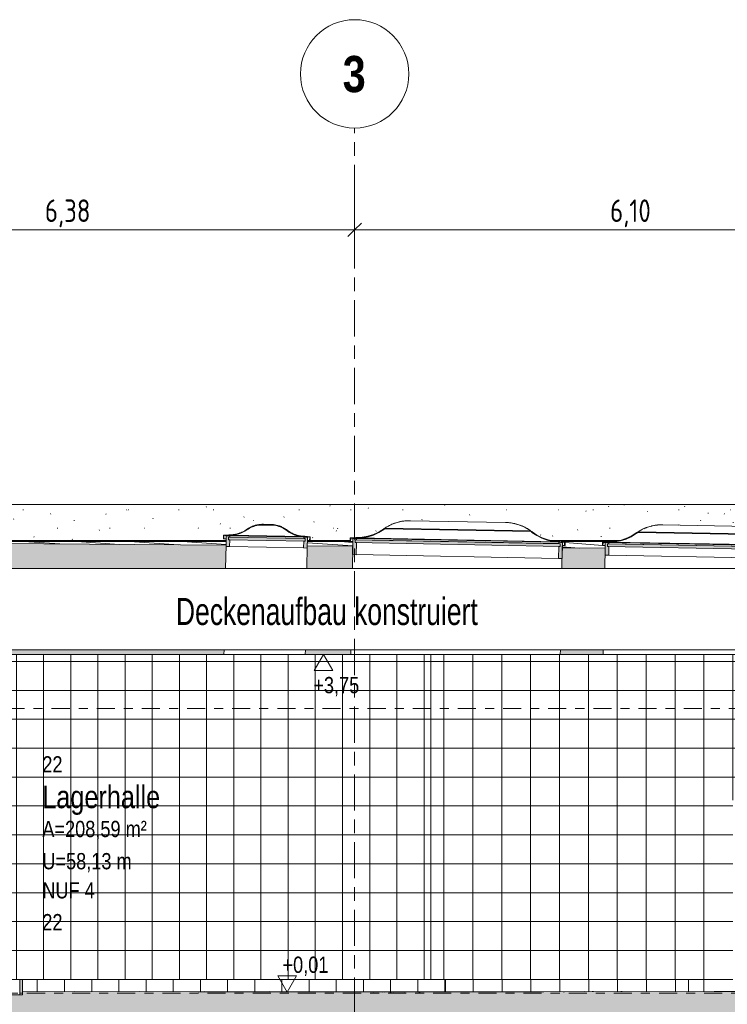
# Model space of a CAD drawing. Header units: metres. Extents: x -34 to 182, y -15 to 869.
# Tile 4 of 46: x -24 to -16, y -3 to 8. Entities that reach past the tile are written whole.
import ezdxf

# ---------------------------------------------------------------- set-up
doc = ezdxf.new("R2010")
doc.units = ezdxf.units.M
doc.linetypes.add('_Ebene_', pattern=[0.4, 0.2, -0.1, 0, -0.1])
doc.linetypes.add('_Rasterlinie_', pattern=[0.75, 0.4, -0.1, 0.15, -0.1])
for name, color, linetype, lineweight in [('A_Bem', 7, 'Continuous', 5), ('A_Bem-100', 7, 'Continuous', 5), ('A_Ebenen', 130, 'Continuous', 5), ('A_Fenster', 45, 'Continuous', 5), ('A_Geschossdecken', 7, 'Continuous', 5), ('A_Geschossdecken_Oberflächenschraffur', 7, 'Continuous', 5), ('A_Geschossdecken_Schraffur', 7, 'Continuous', 5), ('A_Hoehenkoten', 124, 'Continuous', 5), ('A_Linien_Feine Linien', 7, 'Continuous', 5), ('A_Notizen', 130, 'Continuous', 5), ('A_Raster', 128, 'Continuous', 5), ('A_Raum-Txt', 16, 'Continuous', 5), ('A_Wand', 244, 'Continuous', 5), ('A_Wand_Schraff', 1, 'Continuous', 5), ('A_Wände_Oberflächenschraffur', 244, 'Continuous', 5)]:
    doc.layers.add(name, color=color, linetype=linetype, lineweight=lineweight)
doc.styles.add('Arial', font='arial.ttf', dxfattribs={"width": 0.8, "height": 0.18})
doc.styles.add('Arial Narrow_B', font='txt', dxfattribs={"height": 0.4})
doc.styles.add('Arial_1', font='arial.ttf', dxfattribs={"width": 0.7, "height": 0.3})
doc.styles.add('Arial_B', font='txt', dxfattribs={"width": 0.8, "height": 0.25})
doc.styles.add('ISOCPEUR_1', font='isocpeur.ttf', dxfattribs={"width": 0.8, "height": 0.25})
doc.dimstyles.new('BLB-Standard_2_5_Aussen_1', dxfattribs={"dimscale": 0.3048, "dimtxt": 0.248995, "dimasz": 0.492126, "dimexe": 1.32874, "dimexo": 0.0625, "dimgap": 0.032808, "dimtad": 1, "dimrnd": 0.001, "dimzin": 0, "dimdsep": 46, "dimtxsty": 'ISOCPEUR_1', "dimblk1": 'OBLIQUE', "dimblk2": 'OBLIQUE', "dimsah": 1, "dimcen": 0.09, "dimdle": 0.164042, "dimazin": 0, "dimtfac": 1, "dimtdec": 4, "dimtix": 1, "dimtmove": 0, "dimatfit": 3, "dimfxl": 1.32874, "dimfxlon": 1, "dimtvp": 1, "dimtolj": 1, "dimtzin": 0, "dimarcsym": 2})
pattern_1 = [(0, (20.69, 18.796), (0, 0.32), []), (90, (20.69, 18.796), (-0.32, 2e-17), [])]
pattern_2 = [(0, (15.405, 18.796), (0, 0.32), []), (90, (15.405, 18.796), (-0.301, 2e-17), [])]
pattern_3 = [(359.884, (20.643, -2.868), (2.02458e-06, 0.00099999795), []), (90, (20.643, -2.868), (-0.32, 0.001), [])]
pattern_4 = [(0.138, (20.738, -2.688), (-2.408552e-06, 0.0009999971), []), (90, (20.738, -2.688), (-0.32, -0.001), [])]
pattern_5 = [(0, (15.637, 18.796), (0, 0.32), []), (90, (15.637, 18.796), (-0.301, 2e-17), [])]
pattern_6 = [(0, (20.694, 18.796), (0, 0.32), []), (90, (20.694, 18.796), (-0.32, 2e-17), [])]

# ---------------------------------------------------------------- blocks, each defined once
blk = doc.blocks.new('FE Dachkuppel rechteckig - 2320 x 1400-8069984-B1')
at = {"layer": 'A_Fenster', "lineweight": 9}
for points in [[(-14.853, 2.114), (-14.853, 2.154), (-14.922, 2.16), (-14.986, 2.166), (-15.048, 2.179), (-15.108, 2.2), (-15.165, 2.229), (-15.241, 2.282), (-16.839, 2.312), (-16.917, 2.262), (-16.975, 2.236), (-17.036, 2.217), (-17.098, 2.206), (-17.232, 2.199), (-17.233, 2.159), (-17.228, 2.159), (-17.227, 2.194), (-17.162, 2.198), (-17.098, 2.201), (-17.035, 2.212), (-16.973, 2.231), (-16.915, 2.258), (-16.839, 2.306), (-15.241, 2.276), (-15.198, 2.246), (-15.167, 2.225), (-15.11, 2.196), (-15.049, 2.174), (-14.983, 2.161), (-14.858, 2.149), (-14.858, 2.114)], [(-14.908, 2.105), (-14.908, 2.135), (-17.177, 2.178), (-17.178, 2.148), (-14.983, 2.107)]]:
    blk.add_hatch(color=253, dxfattribs=at).paths.add_polyline_path(points, flags=0)
h = blk.add_hatch(color=253, dxfattribs=at)
h.paths.add_polyline_path([(-14.885, 2.01), (-14.883, 2.146), (-14.923, 2.15), (-14.923, 2.135), (-14.908, 2.135), (-14.908, 2.105), (-14.923, 2.105), (-14.925, 2.01)], flags=0)
h.paths.add_polyline_path([(-17.165, 2.053), (-17.163, 2.148), (-17.178, 2.148), (-17.177, 2.178), (-17.162, 2.178), (-17.162, 2.193), (-17.202, 2.19), (-17.205, 2.054)], flags=0)
at = {"layer": 'A_Fenster', "color": 250, "lineweight": 9}
for p, q in [((-15.512, 2.37), (-16.565, 2.39)), ((-17.232, 2.199), (-17.233, 2.159)), ((-17.232, 2.2), (-17.172, 2.204)), ((-17.172, 2.203), (-17.232, 2.199)), ((-17.232, 2.199), (-17.232, 2.2)), ((-17.228, 2.159), (-17.227, 2.194)), ((-17.227, 2.194), (-17.172, 2.198)), ((-17.217, 2.195), (-14.868, 2.151)), ((-17.202, 2.19), (-17.205, 2.054)), ((-17.162, 2.194), (-17.202, 2.191)), ((-17.162, 2.193), (-17.202, 2.19)), ((-17.202, 2.19), (-17.202, 2.191)), ((-17.172, 2.204), (-17.148, 2.203)), ((-17.172, 2.203), (-17.172, 2.204)), ((-17.162, 2.203), (-17.172, 2.203)), ((-17.172, 2.198), (-17.162, 2.198)), ((-17.162, 2.194), (-17.162, 2.193)), ((-14.923, 2.151), (-17.162, 2.194)), ((-17.162, 2.178), (-17.162, 2.193)), ((-17.149, 2.198), (-14.936, 2.157)), ((-17.233, 2.159), (-17.228, 2.159)), ((-17.228, 2.16), (-17.203, 2.159)), ((-17.178, 2.148), (-17.177, 2.178)), ((-17.177, 2.178), (-17.178, 2.148)), ((-17.163, 2.148), (-17.178, 2.148)), ((-17.178, 2.148), (-14.908, 2.105)), ((-17.177, 2.178), (-17.162, 2.178)), ((-14.908, 2.135), (-17.177, 2.178)), ((-17.165, 2.053), (-17.163, 2.148)), ((-17.162, 2.179), (-14.923, 2.136)), ((-14.936, 2.162), (-14.912, 2.161)), ((-14.923, 2.105), (-14.925, 2.01)), ((-14.923, 2.155), (-14.913, 2.155)), ((-14.923, 2.15), (-14.923, 2.151)), ((-14.883, 2.147), (-14.923, 2.151)), ((-14.883, 2.146), (-14.923, 2.15)), ((-14.923, 2.15), (-14.923, 2.135)), ((-14.923, 2.135), (-14.908, 2.135)), ((-14.908, 2.105), (-14.923, 2.105)), ((-14.912, 2.16), (-14.922, 2.16)), ((-14.913, 2.155), (-14.858, 2.149)), ((-14.912, 2.161), (-14.853, 2.155)), ((-14.912, 2.161), (-14.912, 2.16)), ((-14.853, 2.154), (-14.912, 2.16)), ((-14.908, 2.135), (-14.908, 2.105)), ((-14.908, 2.105), (-14.908, 2.135)), ((-14.885, 2.01), (-14.883, 2.146)), ((-14.883, 2.147), (-14.883, 2.146)), ((-14.858, 2.149), (-14.858, 2.114)), ((-14.858, 2.114), (-14.853, 2.114)), ((-14.853, 2.155), (-14.853, 2.154)), ((-14.853, 2.114), (-14.853, 2.154)), ((-17.205, 2.054), (-17.165, 2.053)), ((-14.925, 2.011), (-17.165, 2.054)), ((-14.925, 2.01), (-14.885, 2.01))]:
    blk.add_line(p, q, dxfattribs=at)
at = {"layer": 'A_Fenster', "color": 250, "lineweight": 9, "flags": 128}
for points in [[(-16.863, 2.296), (-16.917, 2.262), (-16.975, 2.236), (-17.036, 2.217), (-17.098, 2.206), (-17.162, 2.203)], [(-17.162, 2.198), (-17.098, 2.201), (-17.035, 2.212), (-16.973, 2.231), (-16.915, 2.258), (-16.86, 2.292)], [(-15.241, 2.282), (-16.04, 2.297), (-16.839, 2.312)], [(-16.839, 2.306), (-16.04, 2.291), (-15.241, 2.276)], [(-15.221, 2.261), (-15.167, 2.225), (-15.11, 2.196), (-15.049, 2.174), (-14.987, 2.161), (-14.923, 2.155)], [(-14.922, 2.16), (-14.986, 2.166), (-15.048, 2.179), (-15.108, 2.2), (-15.165, 2.229), (-15.217, 2.265)]]:
    blk.add_lwpolyline(points, dxfattribs=at)
at = {"layer": 'A_Fenster', "color": 250, "lineweight": 9}
for centre, radius, start, end in [((-16.574, 1.895), 0.495, 122.4219, 125.7873), ((-16.574, 1.895), 0.49, 122.8105, 125.7873), ((-15.522, 1.875), 0.495, 52.0475, 55.4093), ((-15.522, 1.875), 0.49, 52.0475, 55.0206)]:
    blk.add_arc(centre, radius, start, end, dxfattribs=at)
for points, knots in [([(-17.162, 2.204), (-17.141, 2.203), (-17.109, 2.205), (-17.067, 2.211), (-17.041, 2.216), (-17.02, 2.221), (-17, 2.227), (-16.975, 2.236), (-16.945, 2.248), (-16.907, 2.267), (-16.88, 2.284), (-16.863, 2.297)], [-1, -1, -1, -1, -0.8, -0.7, -0.6, -0.55, -0.5, -0.4, -0.3, -0.2, 0, 0, 0, 0]), ([(-16.564, 2.39), (-16.584, 2.39), (-16.613, 2.389), (-16.651, 2.384), (-16.689, 2.377), (-16.726, 2.366), (-16.762, 2.353), (-16.798, 2.337), (-16.823, 2.323), (-16.839, 2.312)], [0, 0, 0, 0, 0.2, 0.3, 0.4, 0.6, 0.7, 0.8, 1, 1, 1, 1]), ([(-16.831, 2.318), (-16.824, 2.322), (-16.812, 2.329), (-16.799, 2.336), (-16.795, 2.338)], [-0.8780848, -0.8780848, -0.8780848, -0.8780848, -0.8, -0.7478316, -0.7478316, -0.7478316, -0.7478316]), ([(-16.777, 2.346), (-16.769, 2.35), (-16.756, 2.355), (-16.744, 2.36), (-16.74, 2.361)], [-0.6885179, -0.6885179, -0.6885179, -0.6885179, -0.6, -0.5606214, -0.5606214, -0.5606214, -0.5606214]), ([(-16.721, 2.368), (-16.711, 2.371), (-16.698, 2.374), (-16.685, 2.377), (-16.682, 2.378)], [-0.4977079, -0.4977079, -0.4977079, -0.4977079, -0.4, -0.3731244, -0.3731244, -0.3731244, -0.3731244]), ([(-16.661, 2.382), (-16.66, 2.382), (-16.649, 2.384), (-16.637, 2.386), (-16.625, 2.387), (-16.623, 2.388)], [-0.3040069, -0.3040069, -0.3040069, -0.3040069, -0.3, -0.2, -0.1852479, -0.1852479, -0.1852479, -0.1852479]), ([(-15.513, 2.37), (-15.493, 2.369), (-15.464, 2.367), (-15.426, 2.361), (-15.389, 2.352), (-15.352, 2.34), (-15.316, 2.325), (-15.282, 2.308), (-15.257, 2.293), (-15.241, 2.282)], [0, 0, 0, 0, 0.2, 0.3, 0.4, 0.6, 0.7, 0.8, 1, 1, 1, 1]), ([(-15.454, 2.365), (-15.452, 2.365), (-15.44, 2.363), (-15.428, 2.361), (-15.417, 2.359), (-15.417, 2.359)], [0.1852969, 0.1852969, 0.1852969, 0.1852969, 0.2, 0.3, 0.303713, 0.303713, 0.303713, 0.303713]), ([(-15.395, 2.354), (-15.392, 2.353), (-15.38, 2.349), (-15.367, 2.345), (-15.357, 2.342)], [0.3732525, 0.3732525, 0.3732525, 0.3732525, 0.4, 0.4973029, 0.4973029, 0.4973029, 0.4973029]), ([(-15.338, 2.335), (-15.335, 2.333), (-15.322, 2.328), (-15.31, 2.323), (-15.301, 2.318)], [0.5608742, 0.5608742, 0.5608742, 0.5608742, 0.6, 0.6880151, 0.6880151, 0.6880151, 0.6880151]), ([(-15.284, 2.31), (-15.28, 2.307), (-15.268, 2.3), (-15.256, 2.293), (-15.249, 2.288)], [0.7482715, 0.7482715, 0.7482715, 0.7482715, 0.8, 0.877498, 0.877498, 0.877498, 0.877498]), ([(-15.217, 2.266), (-15.201, 2.253), (-15.174, 2.235), (-15.137, 2.214), (-15.111, 2.202), (-15.086, 2.192), (-15.063, 2.184), (-15.04, 2.178), (-15.017, 2.172), (-14.994, 2.168), (-14.962, 2.163), (-14.938, 2.162), (-14.922, 2.161)], [0, 0, 0, 0, 0.2, 0.3, 0.4, 0.475, 0.55, 0.625, 0.7, 0.775, 0.85, 1, 1, 1, 1])]:
    blk.add_open_spline(points, degree=3, knots=knots, dxfattribs=at)
for points in [[(-16.863, 2.297), (-16.861, 2.299), (-16.858, 2.301), (-16.855, 2.302)], [(-16.839, 2.307), (-16.843, 2.304), (-16.848, 2.301), (-16.852, 2.298)], [(-16.595, 2.39), (-16.585, 2.39), (-16.575, 2.39), (-16.564, 2.39)], [(-15.513, 2.37), (-15.502, 2.37), (-15.492, 2.369), (-15.481, 2.368)], [(-15.228, 2.267), (-15.232, 2.271), (-15.237, 2.274), (-15.241, 2.277)], [(-15.225, 2.272), (-15.223, 2.27), (-15.22, 2.268), (-15.217, 2.266)]]:
    blk.add_open_spline(points, degree=3, dxfattribs=at)
blk = doc.blocks.new('FE Dachkuppel rechteckig - 2320 x 1400-8069985-B1')
at = {"layer": 'A_Fenster', "lineweight": 9}
for points in [[(-17.648, 2.159), (-17.648, 2.199), (-17.717, 2.206), (-17.781, 2.211), (-17.843, 2.224), (-17.903, 2.246), (-17.96, 2.274), (-18.026, 2.321), (-19.644, 2.351), (-19.659, 2.341), (-19.712, 2.308), (-19.77, 2.281), (-19.831, 2.262), (-19.893, 2.251), (-20.027, 2.244), (-20.028, 2.204), (-20.023, 2.204), (-20.022, 2.239), (-19.957, 2.243), (-19.893, 2.246), (-19.83, 2.257), (-19.768, 2.276), (-19.708, 2.304), (-19.644, 2.345), (-18.027, 2.315), (-18.016, 2.306), (-17.962, 2.27), (-17.905, 2.241), (-17.845, 2.22), (-17.775, 2.206), (-17.653, 2.195), (-17.653, 2.159)], [(-17.703, 2.15), (-17.703, 2.18), (-19.973, 2.223), (-19.973, 2.193), (-17.775, 2.152)]]:
    blk.add_hatch(color=253, dxfattribs=at).paths.add_polyline_path(points, flags=0)
h = blk.add_hatch(color=253, dxfattribs=at)
h.paths.add_polyline_path([(-17.681, 2.015), (-17.678, 2.191), (-17.718, 2.196), (-17.718, 2.181), (-17.703, 2.18), (-17.703, 2.15), (-17.718, 2.151), (-17.721, 2.016)], flags=0)
h.paths.add_polyline_path([(-19.961, 2.058), (-19.958, 2.193), (-19.973, 2.193), (-19.973, 2.223), (-19.958, 2.223), (-19.957, 2.238), (-19.997, 2.235), (-20.001, 2.059)], flags=0)
at = {"layer": 'A_Fenster', "color": 250, "lineweight": 9}
for p, q in [((-18.307, 2.415), (-19.36, 2.435)), ((-20.027, 2.244), (-20.028, 2.204)), ((-20.028, 2.204), (-20.023, 2.204)), ((-20.027, 2.245), (-19.967, 2.249)), ((-19.967, 2.248), (-20.027, 2.244)), ((-20.027, 2.244), (-20.027, 2.245)), ((-20.023, 2.204), (-20.022, 2.239)), ((-20.023, 2.205), (-19.998, 2.205)), ((-20.022, 2.239), (-19.967, 2.243)), ((-20.012, 2.24), (-17.663, 2.196)), ((-19.997, 2.235), (-20.001, 2.059)), ((-19.957, 2.239), (-19.997, 2.236)), ((-19.957, 2.238), (-19.997, 2.235)), ((-19.997, 2.235), (-19.997, 2.236)), ((-19.973, 2.193), (-19.973, 2.223)), ((-19.973, 2.223), (-19.958, 2.223)), ((-17.703, 2.18), (-19.973, 2.223)), ((-19.973, 2.223), (-19.973, 2.193)), ((-19.958, 2.193), (-19.973, 2.193)), ((-19.973, 2.193), (-17.703, 2.15)), ((-19.967, 2.249), (-19.943, 2.249)), ((-19.967, 2.248), (-19.967, 2.249)), ((-19.957, 2.248), (-19.967, 2.248)), ((-19.967, 2.243), (-19.957, 2.243)), ((-19.961, 2.058), (-19.958, 2.193)), ((-19.958, 2.223), (-19.957, 2.238)), ((-19.958, 2.224), (-17.718, 2.182)), ((-19.957, 2.239), (-19.957, 2.238)), ((-17.718, 2.197), (-19.957, 2.239)), ((-19.944, 2.244), (-17.731, 2.202)), ((-17.731, 2.207), (-17.707, 2.206)), ((-17.718, 2.201), (-17.708, 2.201)), ((-17.718, 2.196), (-17.718, 2.197)), ((-17.678, 2.192), (-17.718, 2.197)), ((-17.678, 2.191), (-17.718, 2.196)), ((-17.718, 2.196), (-17.718, 2.181)), ((-17.718, 2.181), (-17.703, 2.18)), ((-17.707, 2.206), (-17.717, 2.206)), ((-17.708, 2.201), (-17.653, 2.195)), ((-17.648, 2.199), (-17.707, 2.206)), ((-17.707, 2.206), (-17.648, 2.2)), ((-17.707, 2.206), (-17.707, 2.206)), ((-17.703, 2.18), (-17.703, 2.15)), ((-17.703, 2.15), (-17.703, 2.18)), ((-17.681, 2.015), (-17.678, 2.191)), ((-17.678, 2.192), (-17.678, 2.191)), ((-17.653, 2.195), (-17.653, 2.159)), ((-17.648, 2.2), (-17.648, 2.199)), ((-17.648, 2.159), (-17.648, 2.199)), ((-17.718, 2.151), (-17.721, 2.016)), ((-17.703, 2.15), (-17.718, 2.151)), ((-17.678, 2.161), (-17.653, 2.16)), ((-17.653, 2.159), (-17.648, 2.159)), ((-20.001, 2.059), (-19.961, 2.058)), ((-17.721, 2.017), (-19.961, 2.059)), ((-17.721, 2.016), (-17.681, 2.015))]:
    blk.add_line(p, q, dxfattribs=at)
at = {"layer": 'A_Fenster', "color": 250, "lineweight": 9, "flags": 128}
for points in [[(-19.658, 2.341), (-19.712, 2.308), (-19.77, 2.281), (-19.831, 2.262), (-19.893, 2.251), (-19.957, 2.248)], [(-19.957, 2.243), (-19.893, 2.246), (-19.83, 2.257), (-19.768, 2.276), (-19.71, 2.303), (-19.655, 2.337)], [(-18.026, 2.321), (-18.835, 2.336), (-19.644, 2.351)], [(-19.644, 2.345), (-18.835, 2.33), (-18.027, 2.315)], [(-18.016, 2.306), (-17.962, 2.27), (-17.905, 2.241), (-17.845, 2.22), (-17.782, 2.206), (-17.718, 2.201)], [(-17.717, 2.206), (-17.781, 2.211), (-17.843, 2.224), (-17.903, 2.246), (-17.96, 2.274), (-18.013, 2.31)]]:
    blk.add_lwpolyline(points, dxfattribs=at)
at = {"layer": 'A_Fenster', "color": 250, "lineweight": 9}
for centre, radius, start, end in [((-19.369, 1.94), 0.495, 123.7735, 125.7873), ((-19.369, 1.94), 0.49, 124.1824, 125.7873), ((-18.317, 1.92), 0.49, 52.0475, 53.6486), ((-18.317, 1.92), 0.495, 52.0475, 54.0576)]:
    blk.add_arc(centre, radius, start, end, dxfattribs=at)
for points, knots in [([(-19.359, 2.435), (-19.38, 2.435), (-19.41, 2.434), (-19.449, 2.429), (-19.489, 2.421), (-19.527, 2.41), (-19.565, 2.395), (-19.601, 2.378), (-19.627, 2.363), (-19.644, 2.351)], [0, 0, 0, 0, 0.2, 0.3, 0.4, 0.6, 0.7, 0.8, 1, 1, 1, 1]), ([(-19.583, 2.387), (-19.581, 2.388), (-19.569, 2.393), (-19.554, 2.4), (-19.541, 2.404), (-19.538, 2.405)], [-0.7257277, -0.7257277, -0.7257277, -0.7257277, -0.7, -0.6, -0.5724396, -0.5724396, -0.5724396, -0.5724396]), ([(-19.527, 2.409), (-19.514, 2.414), (-19.498, 2.419), (-19.482, 2.422), (-19.48, 2.423)], [-0.5363466, -0.5363466, -0.5363466, -0.5363466, -0.4, -0.3806719, -0.3806719, -0.3806719, -0.3806719]), ([(-19.47, 2.425), (-19.465, 2.426), (-19.449, 2.429), (-19.423, 2.433), (-19.391, 2.435), (-19.37, 2.435), (-19.359, 2.435)], [-0.3492903, -0.3492903, -0.3492903, -0.3492903, -0.3, -0.2, -0.1, 0, 0, 0, 0]), ([(-18.308, 2.415), (-18.297, 2.415), (-18.276, 2.414), (-18.244, 2.41), (-18.218, 2.406), (-18.203, 2.402), (-18.198, 2.401)], [0, 0, 0, 0, 0.1, 0.2, 0.3, 0.348757, 0.348757, 0.348757, 0.348757]), ([(-18.308, 2.415), (-18.288, 2.415), (-18.257, 2.412), (-18.218, 2.405), (-18.179, 2.396), (-18.141, 2.383), (-18.104, 2.367), (-18.068, 2.349), (-18.043, 2.333), (-18.026, 2.321)], [0, 0, 0, 0, 0.2, 0.3, 0.4, 0.6, 0.7, 0.8, 1, 1, 1, 1]), ([(-19.957, 2.249), (-19.936, 2.249), (-19.904, 2.25), (-19.862, 2.256), (-19.836, 2.261), (-19.815, 2.267), (-19.795, 2.273), (-19.77, 2.281), (-19.741, 2.294), (-19.703, 2.313), (-19.675, 2.33), (-19.658, 2.342)], [-1, -1, -1, -1, -0.8, -0.7, -0.6, -0.55, -0.5, -0.4, -0.3, -0.2, 0, 0, 0, 0]), ([(-19.636, 2.357), (-19.626, 2.364), (-19.612, 2.372), (-19.598, 2.379), (-19.594, 2.381)], [-0.9151695, -0.9151695, -0.9151695, -0.9151695, -0.8, -0.7644385, -0.7644385, -0.7644385, -0.7644385]), ([(-18.188, 2.398), (-18.186, 2.398), (-18.17, 2.393), (-18.154, 2.388), (-18.141, 2.383)], [0.3807951, 0.3807951, 0.3807951, 0.3807951, 0.4, 0.5356112, 0.5356112, 0.5356112, 0.5356112]), ([(-18.13, 2.379), (-18.127, 2.378), (-18.115, 2.373), (-18.1, 2.366), (-18.088, 2.36), (-18.086, 2.358)], [0.5726695, 0.5726695, 0.5726695, 0.5726695, 0.6, 0.7, 0.7248165, 0.7248165, 0.7248165, 0.7248165]), ([(-18.075, 2.352), (-18.072, 2.351), (-18.058, 2.343), (-18.045, 2.334), (-18.035, 2.327)], [0.7648107, 0.7648107, 0.7648107, 0.7648107, 0.8, 0.914109, 0.914109, 0.914109, 0.914109]), ([(-18.013, 2.311), (-17.996, 2.298), (-17.969, 2.28), (-17.932, 2.26), (-17.906, 2.247), (-17.881, 2.237), (-17.858, 2.23), (-17.836, 2.223), (-17.812, 2.217), (-17.789, 2.213), (-17.757, 2.208), (-17.733, 2.207), (-17.717, 2.207)], [0, 0, 0, 0, 0.2, 0.3, 0.4, 0.475, 0.55, 0.625, 0.7, 0.775, 0.85, 1, 1, 1, 1])]:
    blk.add_open_spline(points, degree=3, knots=knots, dxfattribs=at)
for points in [[(-19.658, 2.342), (-19.656, 2.344), (-19.654, 2.345), (-19.651, 2.347)], [(-19.644, 2.346), (-19.645, 2.345), (-19.647, 2.344), (-19.648, 2.343)], [(-18.023, 2.312), (-18.024, 2.313), (-18.025, 2.314), (-18.027, 2.315)], [(-18.019, 2.316), (-18.017, 2.314), (-18.015, 2.313), (-18.013, 2.311)]]:
    blk.add_open_spline(points, degree=3, dxfattribs=at)
blk = doc.blocks.new('FE Dachkuppel rechteckig - 900 x 1400-8070049-B1')
at = {"layer": 'A_Fenster', "lineweight": 9}
for points in [[(-20.472, 2.216), (-20.471, 2.256), (-20.567, 2.265), (-20.59, 2.268), (-20.638, 2.28), (-20.683, 2.301), (-20.764, 2.354), (-20.807, 2.374), (-20.852, 2.387), (-21.045, 2.39), (-21.091, 2.379), (-21.134, 2.361), (-21.217, 2.311), (-21.263, 2.292), (-21.311, 2.281), (-21.431, 2.274), (-21.431, 2.234), (-21.426, 2.234), (-21.426, 2.27), (-21.319, 2.276), (-21.311, 2.276), (-21.262, 2.288), (-21.211, 2.309), (-21.132, 2.356), (-21.09, 2.374), (-21.045, 2.385), (-20.852, 2.382), (-20.808, 2.369), (-20.766, 2.35), (-20.685, 2.296), (-20.639, 2.276), (-20.591, 2.263), (-20.476, 2.252), (-20.477, 2.216)], [(-20.527, 2.208), (-20.526, 2.238), (-21.376, 2.254), (-21.377, 2.224), (-20.567, 2.208)]]:
    blk.add_hatch(color=253, dxfattribs=at).paths.add_polyline_path(points, flags=0)
h = blk.add_hatch(color=253, dxfattribs=at)
h.paths.add_polyline_path([(-20.503, 2.132), (-20.501, 2.249), (-20.541, 2.253), (-20.541, 2.238), (-20.526, 2.238), (-20.527, 2.208), (-20.542, 2.208), (-20.543, 2.133)], flags=0)
h.paths.add_polyline_path([(-21.363, 2.148), (-21.362, 2.223), (-21.377, 2.224), (-21.376, 2.254), (-21.361, 2.253), (-21.361, 2.268), (-21.401, 2.266), (-21.403, 2.149)], flags=0)
at = {"layer": 'A_Fenster', "color": 250, "lineweight": 9}
for p, q in [((-20.907, 2.393), (-20.99, 2.395)), ((-21.371, 2.279), (-21.431, 2.274)), ((-21.431, 2.275), (-21.371, 2.279)), ((-21.431, 2.274), (-21.431, 2.275)), ((-21.431, 2.274), (-21.431, 2.234)), ((-21.431, 2.234), (-21.426, 2.234)), ((-21.426, 2.27), (-21.37, 2.274)), ((-21.426, 2.234), (-21.426, 2.27)), ((-21.426, 2.235), (-21.401, 2.235)), ((-21.415, 2.27), (-20.487, 2.253)), ((-21.401, 2.266), (-21.403, 2.149)), ((-21.361, 2.269), (-21.401, 2.267)), ((-21.361, 2.268), (-21.401, 2.266)), ((-21.401, 2.266), (-21.401, 2.267)), ((-21.377, 2.224), (-21.376, 2.254)), ((-21.376, 2.254), (-21.377, 2.224)), ((-21.362, 2.223), (-21.377, 2.224)), ((-21.377, 2.224), (-20.527, 2.208)), ((-21.376, 2.254), (-21.361, 2.253)), ((-20.526, 2.238), (-21.376, 2.254)), ((-21.361, 2.278), (-21.371, 2.279)), ((-21.371, 2.279), (-21.35, 2.279)), ((-21.371, 2.279), (-21.371, 2.279)), ((-21.37, 2.274), (-21.361, 2.273)), ((-21.363, 2.148), (-21.362, 2.223)), ((-21.361, 2.269), (-21.361, 2.268)), ((-20.541, 2.254), (-21.361, 2.269)), ((-21.361, 2.253), (-21.361, 2.268)), ((-21.361, 2.254), (-20.541, 2.239)), ((-21.35, 2.274), (-20.552, 2.259)), ((-20.552, 2.264), (-20.531, 2.264)), ((-20.542, 2.208), (-20.543, 2.133)), ((-20.527, 2.208), (-20.542, 2.208)), ((-20.531, 2.263), (-20.541, 2.263)), ((-20.541, 2.258), (-20.531, 2.258)), ((-20.541, 2.253), (-20.541, 2.254)), ((-20.501, 2.249), (-20.541, 2.254)), ((-20.501, 2.249), (-20.541, 2.253)), ((-20.541, 2.253), (-20.541, 2.238)), ((-20.541, 2.238), (-20.526, 2.238)), ((-20.531, 2.264), (-20.471, 2.257)), ((-20.531, 2.264), (-20.531, 2.263)), ((-20.471, 2.256), (-20.531, 2.263)), ((-20.531, 2.258), (-20.476, 2.252)), ((-20.526, 2.238), (-20.527, 2.208)), ((-20.527, 2.208), (-20.526, 2.238)), ((-20.503, 2.132), (-20.501, 2.249)), ((-20.502, 2.218), (-20.477, 2.217)), ((-20.501, 2.249), (-20.501, 2.249)), ((-20.476, 2.252), (-20.477, 2.216)), ((-20.477, 2.216), (-20.472, 2.216)), ((-20.472, 2.216), (-20.471, 2.256)), ((-20.471, 2.257), (-20.471, 2.256)), ((-21.403, 2.149), (-21.363, 2.148)), ((-20.543, 2.134), (-21.363, 2.149)), ((-20.543, 2.133), (-20.503, 2.132))]:
    blk.add_line(p, q, dxfattribs=at)
at = {"layer": 'A_Fenster', "color": 250, "lineweight": 9, "flags": 128}
for points in [[(-20.852, 2.387), (-20.948, 2.389), (-21.045, 2.39)], [(-21.045, 2.385), (-20.949, 2.384), (-20.852, 2.382)]]:
    blk.add_lwpolyline(points, dxfattribs=at)
at = {"layer": 'A_Fenster', "color": 250, "lineweight": 9}
for centre, radius, start, end in [((-21.355, 2.586), 0.307, 268.9174, 305.7873), ((-21.355, 2.586), 0.312, 268.9174, 305.7873), ((-20.995, 2.087), 0.307, 99.247, 125.7873), ((-20.995, 2.087), 0.302, 99.4205, 125.7873), ((-20.913, 2.085), 0.307, 52.0475, 78.5872), ((-20.913, 2.085), 0.302, 52.0475, 78.4137), ((-20.535, 2.57), 0.312, 232.0475, 268.9174), ((-20.535, 2.57), 0.307, 232.0475, 268.9174)]:
    blk.add_arc(centre, radius, start, end, dxfattribs=at)
for points, knots in [([(-21.361, 2.279), (-21.352, 2.279), (-21.336, 2.279), (-21.311, 2.282), (-21.291, 2.286), (-21.275, 2.29), (-21.263, 2.293), (-21.251, 2.297), (-21.236, 2.303), (-21.217, 2.311), (-21.195, 2.323), (-21.182, 2.332), (-21.175, 2.337)], [-1, -1, -1, -1, -0.875, -0.75, -0.625, -0.5625, -0.5, -0.4375, -0.375, -0.25, -0.125, 0, 0, 0, 0]), ([(-21.175, 2.337), (-21.168, 2.342), (-21.155, 2.351), (-21.133, 2.363), (-21.11, 2.373), (-21.091, 2.38), (-21.075, 2.385), (-21.059, 2.389), (-21.042, 2.392), (-21.029, 2.393), (-21.025, 2.394)], [-1, -1, -1, -1, -0.875, -0.75, -0.625, -0.5, -0.4375, -0.375, -0.25, -0.178233, -0.178233, -0.178233, -0.178233]), ([(-20.872, 2.391), (-20.867, 2.39), (-20.855, 2.388), (-20.838, 2.384), (-20.822, 2.38), (-20.81, 2.376), (-20.799, 2.372), (-20.784, 2.365), (-20.765, 2.356), (-20.744, 2.343), (-20.731, 2.334), (-20.724, 2.329)], [0.1784875, 0.1784875, 0.1784875, 0.1784875, 0.25, 0.375, 0.4375, 0.5, 0.5625, 0.625, 0.75, 0.875, 1, 1, 1, 1]), ([(-20.724, 2.329), (-20.717, 2.323), (-20.704, 2.314), (-20.683, 2.301), (-20.661, 2.29), (-20.642, 2.282), (-20.626, 2.277), (-20.61, 2.273), (-20.59, 2.268), (-20.566, 2.265), (-20.549, 2.264), (-20.541, 2.264)], [0, 0, 0, 0, 0.125, 0.25, 0.375, 0.5, 0.5625, 0.625, 0.75, 0.875, 1, 1, 1, 1])]:
    blk.add_open_spline(points, degree=3, knots=knots, dxfattribs=at)
for points in [[(-20.989, 2.394), (-20.999, 2.395), (-21.017, 2.394), (-21.035, 2.392), (-21.045, 2.39)], [(-21.005, 2.395), (-21, 2.395), (-20.994, 2.395), (-20.989, 2.395)], [(-20.907, 2.393), (-20.902, 2.393), (-20.897, 2.393), (-20.892, 2.393)], [(-20.907, 2.393), (-20.898, 2.393), (-20.88, 2.391), (-20.861, 2.389), (-20.852, 2.387)]]:
    blk.add_open_spline(points, degree=3, dxfattribs=at)
blk = doc.blocks.new('Höhenkoten - leer-6237472-B1')
at = {"layer": 'A_Hoehenkoten'}
for p, q in [((-24.774, -6.765), (-24.982, -6.765)), ((-24.878, -6.945), (-24.982, -6.765)), ((-24.878, -6.945), (-24.774, -6.765))]:
    blk.add_line(p, q, dxfattribs=at)
blk = doc.blocks.new('Raster - Raster-989695-B1')
at = {"layer": 'A_Raster', "lineweight": 9}
blk.add_circle((-28.608, 7.382), 0.6, dxfattribs=at)
blk = doc.blocks.new('DIMBLOCK84-B1')
at = {"layer": 'A_Bem-100'}
for p, q in [((-26.359, 6.06), (-26.359, 5.25)), ((-26.359, 5.655), (-26.359, 6.06)), ((-19.979, 6.06), (-19.979, 5.25)), ((-19.979, 5.655), (-19.979, 6.06)), ((-26.359, 5.655), (-19.979, 5.655))]:
    blk.add_line(p, q, dxfattribs=at)
at = {"layer": 'A_Bem-100', "lineweight": 9}
for p, q in [((-26.359, 5.655), (-26.284, 5.73)), ((-19.979, 5.655), (-19.904, 5.73)), ((-26.359, 5.655), (-26.434, 5.58)), ((-19.979, 5.655), (-20.054, 5.58))]:
    blk.add_line(p, q, dxfattribs=at)
at = {"layer": 'A_Bem-100', "color": 0, "insert": (-23.409, 5.992), "char_height": 0.25, "width": 0.57664, "attachment_point": 1, "line_spacing_factor": 1.149209, "style": 'ISOCPEUR_1'}
blk.add_mtext('6,38', dxfattribs=at)
blk = doc.blocks.new('_Oblique')
at = {"color": 0, "linetype": 'ByBlock', "lineweight": -2}
blk.add_line((-0.5, -0.5), (0.5, 0.5), dxfattribs=at)
blk = doc.blocks.new('DIMBLOCK85-B1')
at = {"layer": 'A_Bem-100'}
for p, q in [((-19.979, 6.06), (-19.979, 5.25)), ((-19.979, 5.655), (-19.979, 6.06)), ((-13.879, 6.06), (-13.879, 5.25)), ((-13.879, 5.655), (-13.879, 6.06)), ((-19.979, 5.655), (-13.879, 5.655))]:
    blk.add_line(p, q, dxfattribs=at)
at = {"layer": 'A_Bem-100', "lineweight": 9}
for p, q in [((-19.979, 5.655), (-19.904, 5.73)), ((-13.879, 5.655), (-13.804, 5.73)), ((-19.979, 5.655), (-20.054, 5.58)), ((-13.879, 5.655), (-13.954, 5.58))]:
    blk.add_line(p, q, dxfattribs=at)
at = {"layer": 'A_Bem-100', "color": 0, "insert": (-17.149, 5.992), "char_height": 0.25, "width": 0.52883, "attachment_point": 1, "line_spacing_factor": 1.149209, "style": 'ISOCPEUR_1'}
blk.add_mtext('6,10', dxfattribs=at)

msp = doc.modelspace()

# ---------------------------------------------------------------- hatches: boundary and pattern name
at = {"layer": 'A_Geschossdecken_Oberflächenschraffur'}
h = msp.add_hatch(dxfattribs=at)
h.set_pattern_fill('FP_37', color=9, style=0, pattern_type=2)
h.set_pattern_definition([(176.069, (-20.151, 2.085), (-0.58836119, 0.00033594), [])])
h.paths.add_polyline_path([(-17.5731, 2.1331), (-17.6788, 2.136), (-17.6777, 2.1339)], flags=0)
h.paths.add_polyline_path([(-19.9989, 2.1522), (-19.9979, 2.2023), (-20.0905, 2.2049), (-20.5018, 2.2049), (-20.5027, 2.1561), (-20.0006, 2.1522)], flags=0)
h.paths.add_polyline_path([(-21.4028, 2.1632), (-21.403, 2.2049), (-26.6933, 2.2049), (-21.403, 2.1632)], flags=0)
h = msp.add_hatch(dxfattribs=at)
h.set_pattern_fill('FP_36', color=9, style=0, pattern_type=2)
h.set_pattern_definition([(175.509, (-12.752, 2.137), (-0.59585643, -0.000344), [])])
h.paths.add_polyline_path([(-10.9161, 2.0853), (-10.9099, 2.0865), (-12.83, 2.1002), (-12.8329, 2.1714), (-12.862, 2.1706), (-12.8631, 2.2049), (-15.1149, 2.2038), (-15.1081, 2.2004), (-15.0481, 2.1791), (-14.981, 2.1653), (-14.922, 2.1613), (-14.9041, 2.1603), (-14.8525, 2.1539), (-14.8533, 2.1139), (-14.8583, 2.114), (-14.8583, 2.1377), (-14.8828, 2.1373), (-14.8827, 2.1138), (-10.9644, 2.0857)], flags=0)
h.paths.add_polyline_path([(-10.7856, 2.1059), (-10.7194, 2.1164), (-11.0298, 2.1077), (-10.9029, 2.1068)], flags=0)
h.paths.add_polyline_path([(-17.2034, 2.1304), (-17.203, 2.1592), (-17.2328, 2.1589), (-17.2321, 2.1998), (-17.1615, 2.2036), (-17.1386, 2.2038), (-17.1153, 2.2049), (-17.6929, 2.2049), (-17.6476, 2.1992), (-17.6483, 2.1592), (-17.6533, 2.1602), (-17.6533, 2.1602), (-17.6783, 2.1602), (-17.6777, 2.1361), (-17.5731, 2.1331), (-17.2048, 2.1304)], flags=0)
h.paths.add_polyline_path([(-14.9224, 2.1605), (-14.9234, 2.1613), (-14.9225, 2.1605)], flags=0)
h.paths.add_polyline_path([(-10.4306, 2.162), (-10.3396, 2.1764), (-10.3403, 2.2049), (-10.4318, 2.2049), (-10.4306, 2.1627)], flags=0)
h.paths.add_polyline_path([(-19.9979, 2.2023), (-19.9985, 2.2045), (-20.0279, 2.2049), (-20.061, 2.2041), (-19.9985, 2.2023)], flags=0)
h = msp.add_hatch(dxfattribs=at)
h.set_pattern_fill('FP_23', color=133, style=0, pattern_type=2)
h.set_pattern_definition(pattern_3)
h.paths.add_polyline_path([(-19.7644, -2.7859), (-18.9712, -2.781), (-23.6584, -2.778), (-20.8755, -2.7836)], flags=0)
h = msp.add_hatch(dxfattribs=at)
h.set_pattern_fill('FP_23', color=133, style=0, pattern_type=2)
h.set_pattern_definition(pattern_3)
h.paths.add_polyline_path([(-19.7644, -2.7859), (-18.9712, -2.781), (-23.6584, -2.778), (-20.8755, -2.7836)], flags=0)
h = msp.add_hatch(dxfattribs=at)
h.set_pattern_fill('FP_24', color=133, style=0, pattern_type=2)
h.set_pattern_definition(pattern_4)
h.paths.add_polyline_path([(-19.7644, -2.7859), (-16.9161, -2.7781), (-18.9712, -2.781)], flags=0)
h = msp.add_hatch(dxfattribs=at)
h.set_pattern_fill('FP_24', color=133, style=0, pattern_type=2)
h.set_pattern_definition(pattern_4)
h.paths.add_polyline_path([(-19.7644, -2.7859), (-16.9161, -2.7781), (-18.9712, -2.781)], flags=0)
at = {"layer": 'A_Geschossdecken_Schraffur', "lineweight": 9}
h = msp.add_hatch(color=253, dxfattribs=at)
h.paths.add_polyline_path([(-17.2256, 0.9549), (-17.2247, 1.0049), (-17.7001, 1.0049), (-17.7011, 0.9549)], flags=0)
h.paths.add_polyline_path([(-14.9052, 0.9549), (-14.7498, 0.9549), (-14.7498, 1.0049), (-14.9042, 1.0049), (-14.9043, 1.0022)], flags=0)
h.paths.add_polyline_path([(-26.6933, 0.9549), (-21.4256, 0.9549), (-21.4247, 1.0049), (-25.1417, 1.0049), (-25.1417, 1.9049), (-21.4076, 1.9049), (-21.4028, 2.1632), (-26.6933, 2.2049), (-26.6933, 1.0049)], flags=0)
h.paths.add_polyline_path([(-20.0215, 0.9549), (-20.0206, 1.0049), (-20.5245, 1.0049), (-20.5254, 0.9549)], flags=0)
h.paths.add_polyline_path([(-3.1716, 1.9049), (-0.7924, 1.9049), (-0.7924, 2.2049), (-2.8267, 2.2049), (-5.7487, 2.1595), (-10.9161, 2.0853), (-14.8833, 2.1138), (-14.8872, 1.9049), (-4.0306, 1.9049)], flags=0)
h.paths.add_polyline_path([(-20.5075, 1.9049), (-20.0035, 1.9049), (-19.9989, 2.1522), (-20.5027, 2.1561)], flags=0)
h.paths.add_polyline_path([(-17.5058, 1.9049), (-17.2076, 1.9049), (-17.2034, 2.1304), (-17.6788, 2.1339), (-17.6831, 1.9049), (-17.5979, 1.9049)], flags=0)
for points in [[(-13.6783, -3.1651), (-13.6783, -2.8151), (-26.1321, -2.8151), (-26.1321, -3.1651), (-13.7209, -3.1651)], [(-16.9161, -2.8151), (-13.6783, -2.8151), (-13.6783, -2.7951), (-1.0002, -2.7951), (-1.0002, -2.8059), (-0.6511, -2.8051), (-0.6511, -2.7551), (-1.024, -2.756), (-1.4575, -2.758), (-2.6193, -2.7662), (-4.8897, -2.7681), (-6.3155, -2.7693), (-6.9249, -2.7674), (-10.0438, -2.768), (-14.235, -2.7711), (-14.7674, -2.7759), (-15.2076, -2.7824), (-15.9978, -2.7768), (-19.7644, -2.7859), (-23.6584, -2.778), (-23.6584, -2.8151), (-18.6341, -2.8151)]]:
    msp.add_hatch(color=253, dxfattribs=at).paths.add_polyline_path(points, flags=0)
at = {"layer": 'A_Wand_Schraff', "lineweight": 9}
msp.add_hatch(color=253, dxfattribs=at).paths.add_polyline_path([(-23.6584, -2.7951), (-23.6584, -2.6451), (-23.6881, -2.6451), (-23.6881, -2.7951)], flags=0)
at = {"layer": 'A_Wände_Oberflächenschraffur'}
h = msp.add_hatch(dxfattribs=at)
h.set_pattern_fill('FP_44', style=0, pattern_type=2)
h.set_pattern_definition([(0, (15.374, 18.796), (0.765, 0.203), [0.006, -0.567, 0.006, -0.567, -3.059]), (0, (15.374, 18.796), (0.765, 0.203), [-1.147, 0.006, -1.141, 0.006, -0.567, -1.338]), (0, (15.374, 18.796), (0.765, 0.203), [-2.868, 0.006, -0.376, 0.006, -0.95]), (118.513, (15.661, 18.897), (-0.5480598, 0.6024512), [0.007, -0.594, 0.007, -0.594, -3.204]), (118.513, (15.661, 18.897), (-0.5480598, 0.6024512), [-1.202, 0.007, -1.195, 0.007, -0.594, -1.402]), (118.513, (15.661, 18.897), (-0.5480598, 0.6024512), [-3.004, 0.007, -0.394, 0.007, -0.995]), (241.487, (15.757, 19.304), (-0.21666794, -0.8052403), [0.007, -0.594, 0.007, -0.594, -3.204]), (241.487, (15.757, 19.304), (-0.21666794, -0.8052403), [-1.202, 0.007, -1.195, 0.007, -0.594, -1.402]), (241.487, (15.757, 19.304), (-0.21666794, -0.8052403), [-3.004, 0.007, -0.394, 0.007, -0.995])])
h.paths.add_polyline_path([(-25.6576, 2.2149), (-21.4018, 2.2149), (-21.4014, 2.2348), (-21.4314, 2.2344), (-21.4307, 2.2753), (-21.3601, 2.2792), (-21.3432, 2.2794), (-21.3106, 2.2815), (-21.2616, 2.2929), (-21.2112, 2.3144), (-21.1304, 2.3627), (-21.0854, 2.3805), (-21.0379, 2.3912), (-21.0171, 2.3936), (-20.9627, 2.3944), (-20.9073, 2.3928), (-20.8723, 2.3899), (-20.8523, 2.3868), (-20.8003, 2.3709), (-20.7594, 2.3513), (-20.6828, 2.3007), (-20.633, 2.2792), (-20.5899, 2.2677), (-20.5403, 2.2637), (-20.5224, 2.2627), (-20.4708, 2.2563), (-20.4716, 2.2163), (-20.4766, 2.2173), (-20.4766, 2.2173), (-20.5016, 2.2173), (-20.501, 2.2149), (-20.0277, 2.2149), (-20.0271, 2.2451), (-19.9566, 2.2489), (-19.9335, 2.2491), (-19.8929, 2.2511), (-19.8296, 2.2624), (-19.7682, 2.2818), (-19.7079, 2.3103), (-19.592, 2.3818), (-19.5367, 2.4056), (-19.479, 2.4226), (-19.4196, 2.4325), (-19.3534, 2.4351), (-18.3076, 2.4152), (-18.2426, 2.4093), (-18.1833, 2.3964), (-18.1239, 2.3754), (-18.0772, 2.3531), (-18.0156, 2.3127), (-18.003, 2.3039), (-17.9527, 2.2709), (-17.8982, 2.2439), (-17.8381, 2.2234), (-17.7988, 2.2149), (-17.0459, 2.2149), (-17.0345, 2.2171), (-16.9732, 2.2365), (-16.9147, 2.2638), (-16.8069, 2.3304), (-16.7886, 2.3406), (-16.7351, 2.3627), (-16.6794, 2.3783), (-16.6222, 2.3874), (-16.5583, 2.3898), (-15.5126, 2.3699), (-15.4884, 2.3681), (-15.4884, 2.6149), (-25.6576, 2.6149)], flags=0)
h.paths.add_polyline_path([(-20.5407, 2.2628), (-20.5418, 2.2637), (-20.5408, 2.2629)], flags=0)
h = msp.add_hatch(dxfattribs=at)
h.set_pattern_fill('FP_15', color=17, style=0, pattern_type=2)
h.set_pattern_definition(pattern_2)
h.paths.add_polyline_path([(-25.3937, -2.6451), (-19.1347, -2.6451), (-19.1347, 0.9549), (-25.3937, 0.9549)], flags=0)
h = msp.add_hatch(dxfattribs=at)
h.set_pattern_fill('FP_15', color=17, style=0, pattern_type=2)
h.set_pattern_definition(pattern_2)
h.paths.add_polyline_path([(-25.3937, -2.6451), (-19.1347, -2.6451), (-19.1347, 0.9549), (-25.3937, 0.9549)], flags=0)
h = msp.add_hatch(dxfattribs=at)
h.set_pattern_fill('FP_14', color=133, style=0, pattern_type=2)
h.set_pattern_definition(pattern_1)
h.paths.add_polyline_path([(-15.7903, -2.7783), (-15.7903, -0.6601), (-14.7603, -0.6601), (-14.7603, -2.7758), (-14.0783, -2.7704), (-8.3258, -2.7674), (-6.9249, -2.7674), (-6.3155, -2.7693), (-4.8478, -2.768), (-4.8478, 0.1749), (-14.0783, 0.1449), (-14.7917, 0.1549), (-14.7917, 0.9549), (-19.1347, 0.9549), (-19.1347, -2.6451), (-16.2804, -2.6451), (-16.2804, -2.7772), (-15.9978, -2.7768)], flags=0)
h.paths.add_polyline_path([(-9.8003, -2.7651), (-9.8003, -0.7201), (-8.7703, -0.7201), (-8.7703, -2.7651), (-9.015, -2.7651)], flags=0)
h.paths.add_polyline_path([(-9.015, 0.2081), (-7.2272, 0.2149), (-7.582, 0.2147), (-8.3258, 0.2113)], flags=0)
h = msp.add_hatch(dxfattribs=at)
h.set_pattern_fill('FP_14', color=133, style=0, pattern_type=2)
h.set_pattern_definition(pattern_1)
h.paths.add_polyline_path([(-15.7903, -2.7783), (-15.7903, -0.6601), (-14.7603, -0.6601), (-14.7603, -2.7758), (-14.0783, -2.7704), (-8.3258, -2.7674), (-6.9249, -2.7674), (-6.3155, -2.7693), (-4.8478, -2.768), (-4.8478, 0.1749), (-14.0783, 0.1449), (-14.7917, 0.1549), (-14.7917, 0.9549), (-19.1347, 0.9549), (-19.1347, -2.6451), (-16.2804, -2.6451), (-16.2804, -2.7772), (-15.9978, -2.7768)], flags=0)
h.paths.add_polyline_path([(-9.8003, -2.7651), (-9.8003, -0.7201), (-8.7703, -0.7201), (-8.7703, -2.7651), (-9.015, -2.7651)], flags=0)
h.paths.add_polyline_path([(-9.015, 0.2081), (-7.2272, 0.2149), (-7.582, 0.2147), (-8.3258, 0.2113)], flags=0)
h = msp.add_hatch(dxfattribs=at)
h.set_pattern_fill('FP_45', color=17, style=0, pattern_type=2)
h.set_pattern_definition(pattern_5)
h.paths.add_polyline_path([(-18.9712, -2.781), (-18.9712, -2.6451), (-23.6584, -2.6451), (-23.6584, -2.778), (-19.4215, -2.7807)], flags=0)
h = msp.add_hatch(dxfattribs=at)
h.set_pattern_fill('FP_45', color=17, style=0, pattern_type=2)
h.set_pattern_definition(pattern_5)
h.paths.add_polyline_path([(-18.9712, -2.781), (-18.9712, -2.6451), (-23.6584, -2.6451), (-23.6584, -2.778), (-19.4215, -2.7807)], flags=0)
h = msp.add_hatch(dxfattribs=at)
h.set_pattern_fill('FP_46', color=17, style=0, pattern_type=2)
h.set_pattern_definition(pattern_6)
h.paths.add_polyline_path([(-18.9712, -2.781), (-16.2804, -2.7768), (-16.2804, -2.6451), (-18.9712, -2.6451), (-18.9712, -2.778)], flags=0)
h = msp.add_hatch(dxfattribs=at)
h.set_pattern_fill('FP_46', color=17, style=0, pattern_type=2)
h.set_pattern_definition(pattern_6)
h.paths.add_polyline_path([(-18.9712, -2.781), (-16.2804, -2.7768), (-16.2804, -2.6451), (-18.9712, -2.6451), (-18.9712, -2.778)], flags=0)

# ---------------------------------------------------------------- linework, layer by layer
at = {"layer": 'A_Ebenen', "color": 170, "linetype": '_Ebene_', "lineweight": 9}
for p, q in [((26.5924, 0.9549), (-30.8344, 0.9549)), ((-30.8344, 0.3549), (26.5924, 0.3549)), ((26.5924, -2.7951), (-30.8344, -2.7951))]:
    msp.add_line(p, q, dxfattribs=at)
at = {"layer": 'A_Geschossdecken', "color": 250, "lineweight": 9}
for p, q in [((-21.4028, 2.1632), (-26.6933, 2.2049)), ((-26.6933, 2.2049), (-21.402, 2.2049)), ((-21.4023, 2.1861), (-21.4028, 2.1632)), ((-20.5018, 2.2049), (-20.0278, 2.2049)), ((-19.9979, 2.2023), (-20.0905, 2.2049)), ((-20.0184, 2.2049), (-20.0229, 2.2049)), ((-17.1153, 2.2049), (-17.6929, 2.2049)), ((-21.4076, 1.9049), (-21.4028, 2.1632)), ((-20.5027, 2.1561), (-20.5075, 1.9049)), ((-19.9989, 2.1522), (-20.5027, 2.1561)), ((-20.0035, 1.9049), (-19.9989, 2.1522)), ((-19.9985, 2.1751), (-19.9989, 2.1522)), ((-17.6788, 2.1339), (-17.6831, 1.9049)), ((-17.6788, 2.1361), (-17.6784, 2.1576)), ((-17.5731, 2.1331), (-17.6788, 2.1361)), ((-17.6788, 2.1339), (-17.6788, 2.1361)), ((-17.5731, 2.1331), (-17.6788, 2.1339)), ((-17.2034, 2.1304), (-17.5731, 2.1331)), ((-17.2076, 1.9049), (-17.2034, 2.1304)), ((-21.4256, 0.9549), (-21.4247, 1.0049)), ((-20.5245, 1.0049), (-20.5254, 0.9549)), ((-20.0215, 0.9549), (-20.0206, 1.0049)), ((-17.7001, 1.0049), (-17.7011, 0.9549)), ((-17.2256, 0.9549), (-17.2247, 1.0049)), ((-26.6933, 0.9549), (-14.7498, 0.9549)), ((-23.6881, -2.6451), (-25.3937, -2.6451)), ((-23.6584, -2.8151), (-25.3937, -2.8151)), ((-23.6881, -2.8151), (-23.6881, -2.7951)), ((-19.7644, -2.7859), (-23.6584, -2.778)), ((-23.6584, -2.778), (-18.9712, -2.781)), ((-23.6584, -2.7951), (-23.6584, -2.8151)), ((-15.9978, -2.7768), (-19.7644, -2.7859)), ((-18.9712, -2.781), (-19.7644, -2.7859)), ((-18.9712, -2.781), (-15.9978, -2.7768)), ((-15.2076, -2.7824), (-15.9978, -2.7768))]:
    msp.add_line(p, q, dxfattribs=at)
at = {"layer": 'A_Linien_Feine Linien'}
for p, q in [((15.9764, 1.9049), (-25.1417, 1.9049)), ((-25.1417, 1.0049), (-14.7498, 1.0049))]:
    msp.add_line(p, q, dxfattribs=at)
at = {"layer": 'A_Raster', "linetype": '_Rasterlinie_', "lineweight": 9}
msp.add_line((-19.9786, -12.7741), (-19.9786, 6.7822), dxfattribs=at)
at = {"layer": 'A_Wand', "color": 250, "lineweight": 9}
for p, q in [((-10.0918, 2.6149), (-26.5437, 2.6149)), ((-26.5437, 2.2149), (-21.4018, 2.2149)), ((-20.5016, 2.2149), (-20.0277, 2.2149)), ((-17.7988, 2.2149), (-17.0459, 2.2149)), ((-19.1347, -2.6451), (-19.1347, 0.9549)), ((-23.6881, -2.6451), (-23.6881, -2.7951)), ((-16.2804, -2.6451), (-23.6881, -2.6451)), ((-23.6584, -2.7951), (-23.6584, -2.6451)), ((-18.9712, -2.6451), (-18.9712, -2.781)), ((-16.2804, -2.7772), (-16.2804, -2.6451)), ((-23.6881, -2.7951), (-23.6584, -2.7951))]:
    msp.add_line(p, q, dxfattribs=at)

# ---------------------------------------------------------------- block references
at = {"layer": 'A_Fenster', "color": 250, "lineweight": 9}
for name in ['FE Dachkuppel rechteckig - 2320 x 1400-8069985-B1', 'FE Dachkuppel rechteckig - 900 x 1400-8070049-B1', 'FE Dachkuppel rechteckig - 2320 x 1400-8069984-B1']:
    msp.add_blockref(name, (0, 0), dxfattribs=at)
at = {"layer": 'A_Hoehenkoten', "rotation": 180}
msp.add_blockref('Höhenkoten - leer-6237472-B1', (-45.2005, -5.9902), dxfattribs=at)
at = {"layer": 'A_Hoehenkoten'}
msp.add_blockref('Höhenkoten - leer-6237472-B1', (4.1512, 4.1612), dxfattribs=at)
at = {"layer": 'A_Raster', "lineweight": 9}
msp.add_blockref('Raster - Raster-989695-B1', (8.6296, 0), dxfattribs=at)

# ---------------------------------------------------------------- texts
at = {"layer": 'A_Hoehenkoten', "char_height": 0.18, "width": 0.601593, "attachment_point": 1, "line_spacing_factor": 0.941778, "style": 'Arial'}
for s, insert in [('+3,75', (-20.4362, 0.7045)), ('+0,01', (-20.7777, -2.3918))]:
    msp.add_mtext(s, dxfattribs=dict(at, insert=insert))
at = {"layer": 'A_Notizen', "color": 7, "insert": (-21.958, 1.5798), "char_height": 0.3, "width": 4.130294, "attachment_point": 1, "style": 'Arial_1'}
msp.add_mtext('Deckenaufbau konstruiert', dxfattribs=at)
at = {"layer": 'A_Raster', "insert": (-20.1106, 7.5806), "char_height": 0.4, "width": 0.312658, "attachment_point": 1, "style": 'Arial Narrow_B'}
msp.add_mtext('\\fArial Narrow|b1|i0|c0|p34|;3', dxfattribs=at)
at = {"layer": 'A_Raum-Txt', "attachment_point": 1}
for s, insert, char_height, width, style in [('22', (-23.4375, -0.1731), 0.18, 0.269367, 'Arial'), ('Lagerhalle', (-23.4375, -0.4986), 0.25, 1.68675, 'Arial_B'), ('A=208,59 m²', (-23.4375, -0.8884), 0.18, 1.378902, 'Arial'), ('U=58,13 m', (-23.4375, -1.2451), 0.18, 1.180084, 'Arial'), ('NUF 4', (-23.4375, -1.5677), 0.18, 0.692658, 'Arial'), ('22', (-23.4375, -1.9203), 0.18, 0.269367, 'Arial')]:
    msp.add_mtext(s, dxfattribs=dict(at, insert=insert, char_height=char_height, width=width, style=style))

# ---------------------------------------------------------------- dimensions: what is measured, and where the dimension line sits
at = {"layer": 'A_Bem'}
for base, p1, p2, override, picture, middle in [((-19.9786, 5.6551), (-26.3586, 6.0601), (-19.9786, 6.0601), {"dimpost": '<>', "dimfxl": 6.38}, 'DIMBLOCK84-B1', (-23.1686, 5.7901)), ((-13.8786, 5.6551), (-19.9786, 6.0601), (-13.8786, 6.0601), {"dimpost": '<>', "dimfxl": 6.1}, 'DIMBLOCK85-B1', (-16.9286, 5.7901))]:
    dim = msp.add_linear_dim(base=base, p1=p1, p2=p2, dimstyle='BLB-Standard_2_5_Aussen_1', override=override, dxfattribs=at)
    dim.commit()
    dim.dimension.update_dxf_attribs({"geometry": picture, "text_midpoint": middle})

doc.saveas('drawing.dxf')
